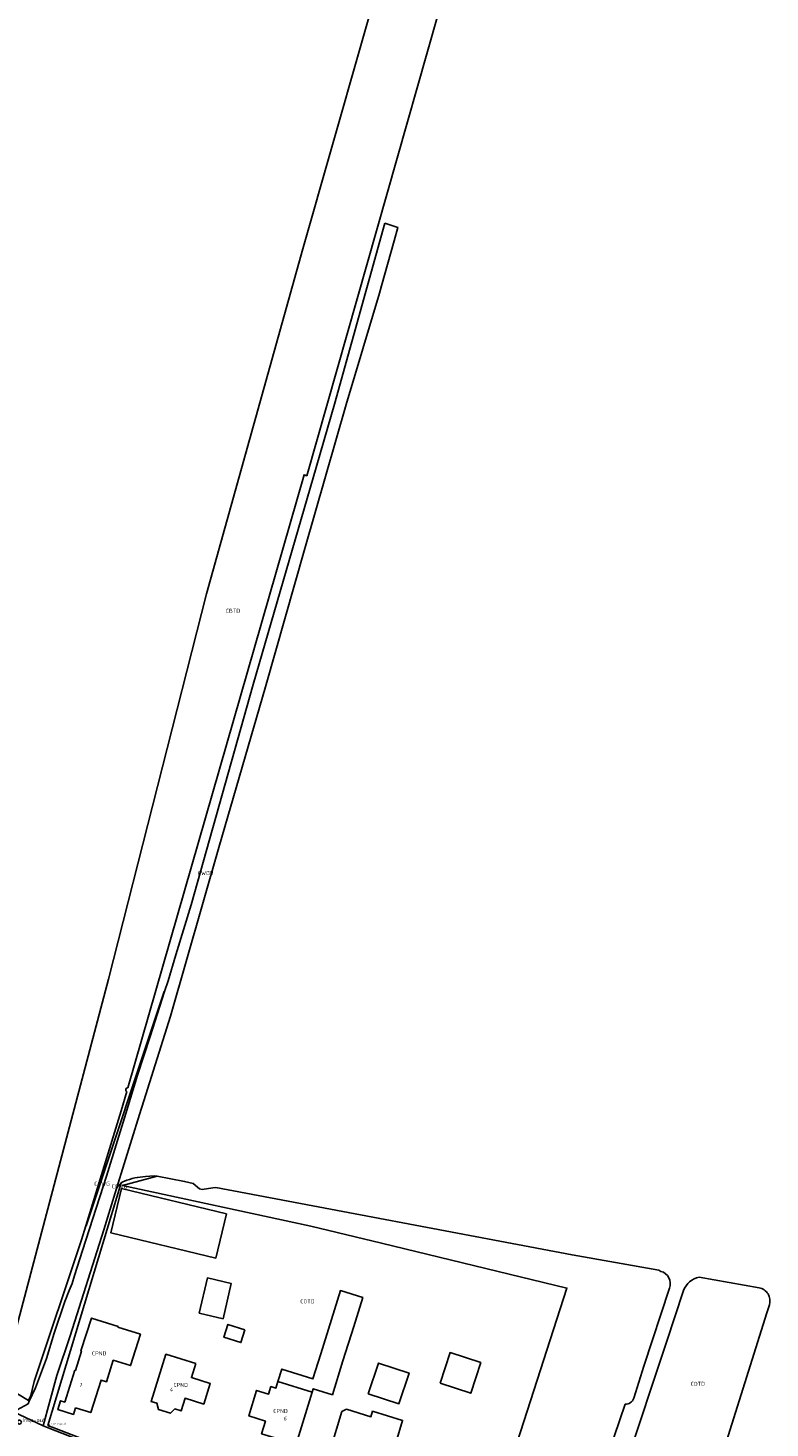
# Model space of a CAD drawing. Header units: metres. Extents: x 159597 to 163409, y 443622 to 446014.
# Tile 34 of 68: x 161693 to 161860, y 444374 to 444690. Entities that reach past the tile are written whole.
import ezdxf
from ezdxf.enums import TextEntityAlignment as Align

# ---------------------------------------------------------------- set-up
doc = ezdxf.new("R2010")
doc.units = ezdxf.units.M
doc.header["$LTSCALE"] = 4
doc.layers.get('0').update_dxf_attribs({"linetype": 'CONTINUOUS'})
for name, color, linetype in [('CBTD', 7, 'CONTINUOUS'), ('COTD', 7, 'CONTINUOUS'), ('COWG', 7, 'CONTINUOUS'), ('CPND', 7, 'CONTINUOUS'), ('CWGD', 7, 'CONTINUOUS'), ('G_BTD', 3, 'CONTINUOUS'), ('G_OTD', 32, 'CONTINUOUS'), ('G_OWG', 6, 'CONTINUOUS'), ('G_PND', 1, 'CONTINUOUS'), ('G_WGD', 7, 'CONTINUOUS'), ('NAR', 7, 'CONTINUOUS')]:
    doc.layers.add(name, color=color, linetype=linetype)
doc.layers.add('PPAL', color=7, linetype='CONTINUOUS', true_color=0xbd2877)
doc.layers.add('PPUT', color=7, linetype='CONTINUOUS', true_color=0xbd2877)
doc.styles.add('ISO', font='ISO')
doc.styles.get("Standard").update_dxf_attribs({"font": 'ISO'})

# ---------------------------------------------------------------- blocks, each defined once
blk = doc.blocks.new('grensmarkering')
at = {"linetype": 'ByBlock', "lineweight": -2}
h = blk.add_hatch(color=0, dxfattribs=at)
h.dxf.hatch_style = 1
h.paths.add_polyline_path([(0.09, 0.55, 0.219912), (0.05, 0.61, -0.457379), (0.04, 0.66, 2.245674), (-0.04, 0.66, -0.457379), (-0.05, 0.61, 0.219912), (-0.09, 0.55), (-0.15, 0.04), (-0.18, 0.04), (-0.18, 0.01, 0.018367), (-0.1, 0, -0.954633), (0.1, 0, 0.018367), (0.18, 0.01), (0.18, 0.04), (0.15, 0.04)])
at = {"linetype": 'ByBlock', "lineweight": -2, "true_color": 0x681648}
h = blk.add_hatch(color=219, dxfattribs=at)
h.dxf.hatch_style = 1
h.paths.add_polyline_path([(0.1, 0, 1), (-0.1, 0, 1)])
at = {"linetype": 'ByBlock', "lineweight": -2}
h = blk.add_hatch(color=0, dxfattribs=at)
h.dxf.hatch_style = 1
h.paths.add_polyline_path([(0.18, -0.04, -0.022381), (0.08, -0.06, -0.528879), (-0.08, -0.06, -0.022381), (-0.18, -0.04), (-0.18, -0.13, 0.083333), (0.18, -0.13)])
at = {"color": 0, "linetype": 'ByBlock', "lineweight": -2}
blk.add_attdef('GRENSMARKERING', (0.5, 0.35), '', height=0.5, dxfattribs=at)
blk = doc.blocks.new('klok')
at = {"color": 0}
blk.add_circle((0, 0), 0.45, dxfattribs=at)
at = {"style": 'ISO'}
blk.add_attdef('KLOK', (0.7, 0), '', height=0.9, dxfattribs=at)

msp = doc.modelspace()

# ---------------------------------------------------------------- linework, layer by layer
at = {"layer": 'G_BTD', "linetype": 'Continuous', "transparency": 33554687}
for points in [[(161686.533, 444384.104), (161687.264, 444387.581), (161690.286, 444396.847), (161711.034, 444475.205), (161733.191, 444562.225), (161754.946, 444640.18), (161774.687, 444709.675), (161775.975, 444714.21), (161762.238, 444716.264), (161747.257, 444719.317), (161731.461, 444723.412), (161738.165, 444735.124)], [(161705.896, 444419.538), (161713.877, 444445.477), (161715.13, 444449.834), (161715.076, 444449.87), (161714.968, 444450.032), (161714.93, 444450.223), (161714.968, 444450.415), (161715.076, 444450.577), (161715.238, 444450.685), (161715.383, 444450.714), (161755.18, 444589.137), (161755.787, 444588.931), (161787.57, 444700.666), (161788.674, 444702.937), (161789.42, 444705.935), (161791.557, 444722.649), (161791.735, 444724.043), (161790.248, 444724.351), (161738.165, 444735.124)]]:
    msp.add_lwpolyline(points, dxfattribs=at)
at = {"layer": 'G_OTD', "linetype": 'Continuous', "transparency": 33554687}
for points in [[(161721.976, 444430.765), (161714.178, 444428.664), (161756.685, 444419.45), (161772.681, 444415.623), (161814.562, 444405.453), (161804.113, 444373.024), (161791.414, 444333.815)], [(161721.976, 444430.765), (161721.319, 444430.817), (161719.353, 444430.671)], [(161835.295, 444409.515), (161815.724, 444412.951), (161735.236, 444428.201), (161734.597, 444428.135), (161732.189, 444427.747), (161731.565, 444427.886), (161730.162, 444429.094), (161728.221, 444429.572), (161721.976, 444430.765)], [(161735.243, 444412.201), (161711.53, 444417.944), (161713.958, 444427.969), (161737.671, 444422.226), (161735.243, 444412.201)], [(161714.605, 444429.625), (161714.223, 444429.439), (161713.871, 444429.209)], [(161731.505, 444399.768), (161733.346, 444407.773), (161738.727, 444406.536), (161736.886, 444398.531), (161731.505, 444399.768)], [(161829.64, 444380.611), (161831.961, 444387.81), (161837.723, 444405.48)], [(161844.434, 444407.91), (161857.953, 444405.536)], [(161749.281, 444384.334), (161750.158, 444387.191), (161757.19, 444384.936), (161758.952, 444390.592), (161761.387, 444398.373), (161763.402, 444404.884), (161768.461, 444403.319), (161766.425, 444396.814), (161763.984, 444389.017), (161761.594, 444381.383), (161757.262, 444382.739), (161757.022, 444381.957)], [(161840.92, 444404.918), (161837.075, 444393.266), (161827.817, 444365.432), (161846.822, 444358.936), (161859.737, 444399.908), (161860.295, 444401.679)], [(161741.843, 444396.043), (161740.936, 444393.163), (161737.072, 444394.378), (161737.978, 444397.258), (161741.843, 444396.043)], [(161785.921, 444383.986), (161788.186, 444390.914), (161795.111, 444388.653), (161792.848, 444381.728), (161785.921, 444383.986)], [(161769.699, 444381.607), (161771.972, 444388.543), (161778.902, 444386.272), (161776.634, 444379.331), (161769.699, 444381.607)], [(161846.361, 444357.34), (161822.739, 444364.674), (161827.687, 444379.225)]]:
    msp.add_lwpolyline(points, dxfattribs=at)
for points in [[(161719.353, 444430.671, 0.076029), (161714.605, 444429.625)], [(161835.802, 444409.241, -0.0694834), (161835.295, 444409.515)], [(161837.723, 444405.48, 0.4459492), (161835.802, 444409.241)], [(161844.434, 444407.91, 0.2736573), (161840.92, 444404.918)], [(161860.295, 444401.679, 0.4531561), (161857.953, 444405.536)], [(161827.687, 444379.225, 0.3326662), (161829.64, 444380.611)]]:
    msp.add_lwpolyline(points, format="xyb", dxfattribs=at)
at = {"layer": 'G_OWG', "linetype": 'Continuous', "transparency": 33554687}
for points in [[(161705.896, 444419.538), (161705.971, 444419.518), (161723.611, 444472.436), (161723.686, 444472.413)], [(161730.789, 444361.899), (161710.758, 444369.232), (161697.34, 444374.458), (161713.871, 444429.209)], [(161704.909, 444416.331), (161705.896, 444419.538)], [(161694.253, 444384.363), (161704.909, 444416.331)], [(161686.533, 444384.104), (161690.865, 444381.36), (161692.917, 444380.06)], [(161693.467, 444381.18), (161694.253, 444384.363)], [(161692.917, 444380.06), (161693.467, 444381.18)], [(161693.126, 444379.928), (161692.917, 444380.06)]]:
    msp.add_lwpolyline(points, dxfattribs=at)
msp.add_lwpolyline([(161712.83, 444427.931, -0.1238331), (161713.871, 444429.209)], format="xyb", dxfattribs=at)
at = {"layer": 'G_PND', "linetype": 'Continuous', "transparency": 33554687}
for points in [[(161703.571, 444378.425), (161703.1, 444376.931), (161699.587, 444378.04), (161700.21, 444380.014), (161701.154, 444379.716), (161703.423, 444386.906), (161703.538, 444386.87), (161704.917, 444391.238), (161704.803, 444391.274), (161707.15, 444398.702), (161713.186, 444396.795), (161713.138, 444396.642), (161718.233, 444395.053), (161716.019, 444387.954), (161712.09, 444389.179), (161710.557, 444384.327), (161709.356, 444384.707), (161707.026, 444377.336), (161703.571, 444378.425)], [(161730.732, 444388.401), (161729.744, 444385.253), (161733.998, 444383.918), (161732.538, 444379.266), (161728.317, 444380.591), (161727.415, 444377.717), (161725.983, 444378.166), (161725.004, 444377.208), (161722.331, 444378.047), (161721.904, 444379.483), (161720.653, 444379.867), (161723.995, 444390.515), (161730.732, 444388.401)], [(161757.022, 444381.957), (161753.407, 444370.184), (161745.58, 444372.587), (161746.459, 444375.449), (161742.721, 444376.597), (161744.486, 444382.339), (161747.17, 444381.514), (161747.7, 444383.24), (161748.838, 444382.891), (161749.281, 444384.334)], [(161757.022, 444381.957), (161749.281, 444384.334)], [(161764.746, 444378.091), (161763.726, 444377.568), (161761.07, 444368.844), (161761.623, 444367.807), (161763.377, 444367.274), (161763.937, 444366.257), (161766.959, 444365.337), (161767.99, 444365.87), (161769.762, 444365.33), (161770.773, 444365.869), (161771.94, 444369.706), (161773.248, 444369.308), (161774.258, 444369.845), (161774.656, 444371.154), (161775.978, 444370.752), (161777.452, 444375.6), (161770.673, 444377.661), (161770.288, 444376.399), (161764.746, 444378.091)]]:
    msp.add_lwpolyline(points, dxfattribs=at)
at = {"layer": 'G_WGD', "linetype": 'Continuous', "transparency": 33554687}
for points in [[(161712.83, 444427.931), (161718.053, 444444.672), (161719.02, 444447.746), (161725.043, 444466.888), (161735.93, 444504.999), (161746.468, 444541.224), (161755.339, 444572.476), (161764.679, 444605.034), (161772.225, 444630.186), (161772.704, 444631.781), (161775.559, 444641.986), (161776.402, 444644.997), (161773.455, 444645.926)], [(161773.455, 444645.926), (161762.094, 444605.083), (161757.254, 444588.432), (161743.697, 444541.79), (161729.724, 444492.015), (161726.223, 444480.746)], [(161723.686, 444472.413), (161724.47, 444474.84), (161726.223, 444480.746)], [(161693.126, 444379.928), (161694.516, 444382.966), (161697.009, 444389.534), (161698.754, 444395.263), (161701.194, 444402.407), (161702.162, 444404.935), (161702.806, 444406.522), (161703.368, 444408.285), (161705.13, 444413.962), (161710.546, 444430.776), (161714.917, 444444.861), (161717.535, 444453.581), (161720.414, 444462.285), (161723.686, 444472.413)], [(161696.229, 444374.347), (161697.675, 444379.659), (161699.378, 444385.762), (161702.39, 444394.653), (161709.936, 444418.649), (161712.83, 444427.931)], [(161693.126, 444379.928), (161692.868, 444379.364), (161689.574, 444377.538)], [(161689.574, 444377.538), (161696.229, 444374.347)], [(161696.229, 444374.347), (161697.392, 444373.902), (161708.375, 444369.629)]]:
    msp.add_lwpolyline(points, dxfattribs=at)

# ---------------------------------------------------------------- block references
at = {"layer": 'PPAL', "transparency": 33554687}
msp.add_blockref('grensmarkering', (161697.592, 444374.236), dxfattribs=at).add_auto_attribs({'GRENSMARKERING': 'grenspaal'})
at = {"layer": 'PPUT', "transparency": 33554687}
msp.add_blockref('klok', (161690.888, 444375.193), dxfattribs=at).add_auto_attribs({'KLOK': 'Insp-put'})

# ---------------------------------------------------------------- texts
at = {"layer": 'CBTD', "transparency": 33554687, "style": 'ISO'}
msp.add_text('CBTD', height=0.9, dxfattribs=at).set_placement((161739.134, 444558.423), align=Align.MIDDLE_CENTER)
at = {"layer": 'COTD', "transparency": 33554687, "style": 'ISO'}
for p in [(161755.951, 444402.471), (161844.125, 444383.848)]:
    msp.add_text('COTD', height=0.9, dxfattribs=at).set_placement(p, align=Align.MIDDLE_CENTER)
at = {"layer": 'COWG', "transparency": 33554687, "style": 'ISO'}
for p in [(161709.57, 444429.03), (161713.509, 444428.451)]:
    msp.add_text('COWG', height=0.9, dxfattribs=at).set_placement(p, align=Align.MIDDLE_CENTER)
at = {"layer": 'CPND', "transparency": 33554687, "style": 'ISO'}
for p in [(161708.91, 444390.721), (161727.326, 444383.608), (161749.872, 444377.711)]:
    msp.add_text('CPND', height=0.9, dxfattribs=at).set_placement(p, align=Align.MIDDLE_CENTER)
at = {"layer": 'CWGD', "transparency": 33554687, "style": 'ISO'}
msp.add_text('CWGD', height=0.9, dxfattribs=at).set_placement((161732.988, 444499.171), align=Align.MIDDLE_CENTER)
at = {"layer": 'NAR', "transparency": 33554687, "style": 'ISO'}
for s, rotation, p in [('1', 342.5, (161704.8, 444383.567)), ('4', 342.6, (161725.291, 444382.563)), ('6', 343, (161750.977, 444376.035))]:
    msp.add_text(s, height=0.9, rotation=rotation, dxfattribs=at).set_placement(p, align=Align.MIDDLE_CENTER)

doc.saveas('drawing.dxf')
